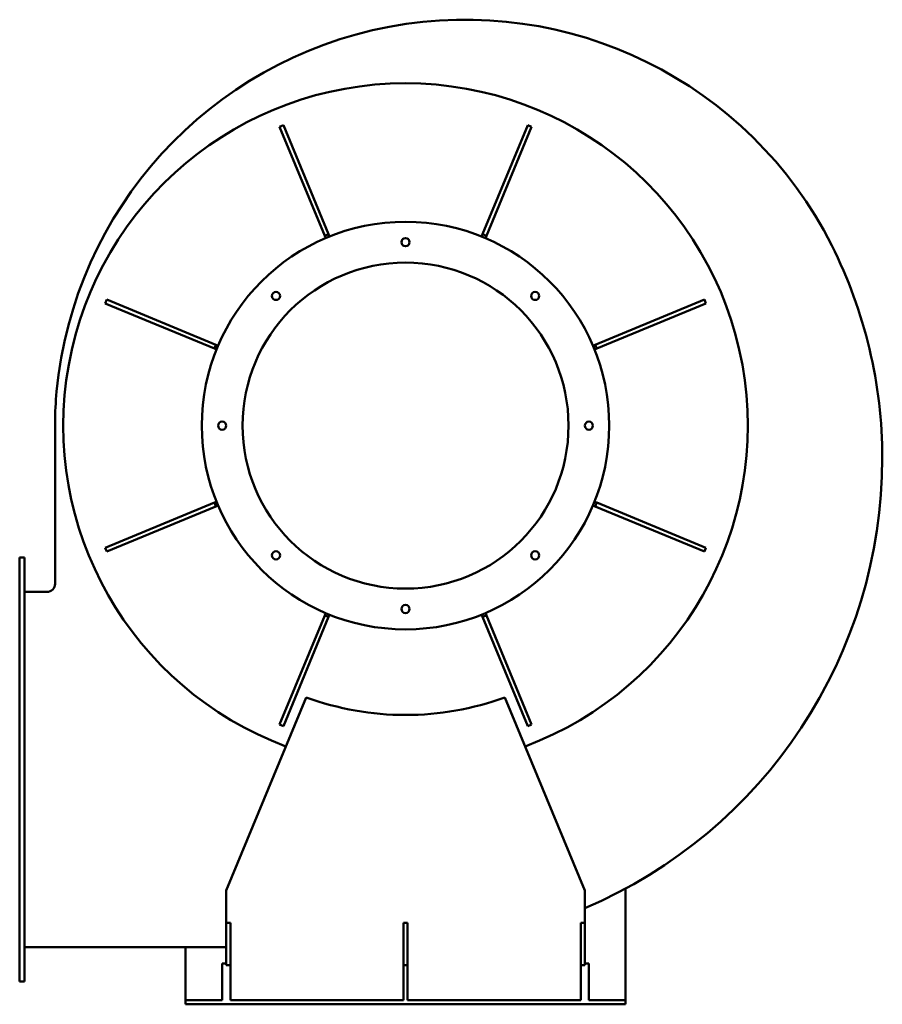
# Model space of a CAD drawing. Header units: millimetres. Extents: x 521 to 1579, y 139 to 1346.
import ezdxf

# ---------------------------------------------------------------- set-up
doc = ezdxf.new("R2010")
doc.units = ezdxf.units.MM
doc.header["$LTSCALE"] = 5
doc.layers.add('Widoczne (ISO)', color=7, linetype='Continuous', lineweight=50)

msp = doc.modelspace()

# ---------------------------------------------------------------- linework, layer by layer
at = {"layer": 'Widoczne (ISO)'}
for p, q in [((844.3, 1217.2), (839.6, 1215.2)), ((839.6, 1215.2), (895.1, 1081.3)), ((899.7, 1083.2), (844.3, 1217.2)), ((1144.2, 1217.2), (1088.8, 1083.2)), ((1093.4, 1081.3), (1148.9, 1215.2)), ((1148.9, 1215.2), (1144.2, 1217.2)), ((899.7, 1083.2), (895.1, 1081.3)), ((895.1, 1081.3), (896.3, 1078.5)), ((900.9, 1080.4), (899.7, 1083.2)), ((1088.8, 1083.2), (1087.6, 1080.4)), ((1093.4, 1081.3), (1088.8, 1083.2)), ((1092.2, 1078.5), (1093.4, 1081.3)), ((627.5, 1003.1), (625.6, 998.5)), ((761.5, 947.6), (627.5, 1003.1)), ((1361, 1003.1), (1227, 947.6)), ((1362.9, 998.5), (1361, 1003.1)), ((625.6, 998.5), (759.6, 943)), ((1228.9, 943), (1362.9, 998.5)), ((761.5, 947.6), (759.6, 943)), ((759.6, 943), (762.3, 941.9)), ((764.2, 946.5), (761.5, 947.6)), ((1227, 947.6), (1224.3, 946.5)), ((1226.2, 941.9), (1228.9, 943)), ((1228.9, 943), (1227, 947.6)), ((564.2, 654.5), (564.2, 851.7)), ((759.6, 754), (625.6, 698.5)), ((627.5, 693.9), (761.5, 749.4)), ((762.3, 755.1), (759.6, 754)), ((759.6, 754), (761.5, 749.4)), ((761.5, 749.4), (764.2, 750.5)), ((1224.3, 750.5), (1227, 749.4)), ((1228.9, 754), (1226.2, 755.1)), ((1227, 749.4), (1228.9, 754)), ((1227, 749.4), (1361, 693.9)), ((1362.9, 698.5), (1228.9, 754)), ((625.6, 698.5), (627.5, 693.9)), ((1361, 693.9), (1362.9, 698.5)), ((520.7, 681.5), (520.7, 686.5)), ((526.7, 686.5), (520.7, 686.5)), ((520.7, 171.5), (520.7, 681.5)), ((526.7, 686.5), (526.7, 681.5)), ((526.7, 171.5), (526.7, 681.5)), ((526.7, 644.5), (554.2, 644.5)), ((896.3, 618.5), (895.1, 615.7)), ((899.7, 613.8), (900.9, 616.6)), ((1087.6, 616.6), (1088.8, 613.8)), ((1093.4, 615.7), (1092.2, 618.5)), ((895.1, 615.7), (839.6, 481.8)), ((844.3, 479.8), (899.7, 613.8)), ((895.1, 615.7), (899.7, 613.8)), ((1088.8, 613.8), (1093.4, 615.7)), ((1088.8, 613.8), (1144.2, 479.8)), ((1148.9, 481.8), (1093.4, 615.7)), ((872.4, 515.1), (774.3, 278.2)), ((1214.2, 278.2), (1116.1, 515.1)), ((839.6, 481.8), (844.3, 479.8)), ((1144.2, 479.8), (1148.9, 481.8)), ((774.3, 238.5), (774.3, 278.2)), ((1214.2, 238.5), (1214.2, 278.2)), ((1264.2, 280.5), (1264.2, 143.5)), ((779.3, 238.5), (774.3, 238.5)), ((774.3, 238.5), (774.3, 188.5)), ((779.3, 186.6), (779.3, 238.5)), ((996.8, 238.5), (991.8, 238.5)), ((991.8, 238.5), (991.8, 186.6)), ((996.8, 186.6), (996.8, 238.5)), ((1214.2, 238.5), (1209.3, 238.5)), ((1209.3, 238.5), (1209.3, 186.6)), ((1214.2, 188.5), (1214.2, 238.5)), ((774.3, 208.5), (526.7, 208.5)), ((724.2, 143.5), (724.2, 208.5)), ((769.2, 188.5), (774.3, 188.5)), ((769.2, 143.5), (769.2, 188.5)), ((774.3, 188.5), (774.3, 186.6)), ((774.3, 186.6), (779.3, 186.6)), ((779.3, 143.5), (779.3, 186.6)), ((991.8, 186.6), (996.8, 186.6)), ((991.8, 143.5), (991.8, 186.6)), ((996.8, 143.5), (996.8, 186.6)), ((1209.3, 143.5), (1209.3, 186.6)), ((1209.3, 186.6), (1214.2, 186.6)), ((1214.2, 186.6), (1214.2, 188.5)), ((1214.2, 188.5), (1219.2, 188.5)), ((1219.2, 143.5), (1219.2, 188.5)), ((520.7, 166.5), (520.7, 171.5)), ((526.7, 171.5), (526.7, 166.5)), ((520.7, 166.5), (526.7, 166.5)), ((769.2, 143.5), (724.2, 143.5)), ((724.2, 138.5), (724.2, 143.5)), ((1264.2, 138.5), (724.2, 138.5)), ((779.3, 143.5), (991.8, 143.5)), ((996.8, 143.5), (1209.3, 143.5)), ((1219.2, 143.5), (1264.2, 143.5)), ((1264.2, 143.5), (1264.2, 138.5))]:
    msp.add_line(p, q, dxfattribs=at)
for centre, radius in [((994.2, 848.5), 250), ((994.2, 1073.5), 5), ((994.2, 848.5), 200), ((835.2, 1007.6), 5), ((1153.3, 1007.6), 5), ((769.2, 848.5), 5), ((1219.2, 848.5), 5), ((835.2, 689.4), 5), ((1153.3, 689.4), 5), ((994.2, 623.5), 5)]:
    msp.add_circle(centre, radius, dxfattribs=at)
for centre, radius, start, end in [((1067.5, 842.9), 503.6, 26.7519, 174.6176), ((994.2, 848.5), 420, 290.4533, 249.5467), ((999.2, 808.5), 580, 0, 26.7519), ((974.2, 851.7), 410, 174.6176, 180), ((979.2, 808.5), 600, 293.0582, 0), ((554.2, 654.5), 10, 270, 0), ((994.2, 848.5), 355, 249.9217, 290.0783)]:
    msp.add_arc(centre, radius, start, end, dxfattribs=at)

doc.saveas('drawing.dxf')
